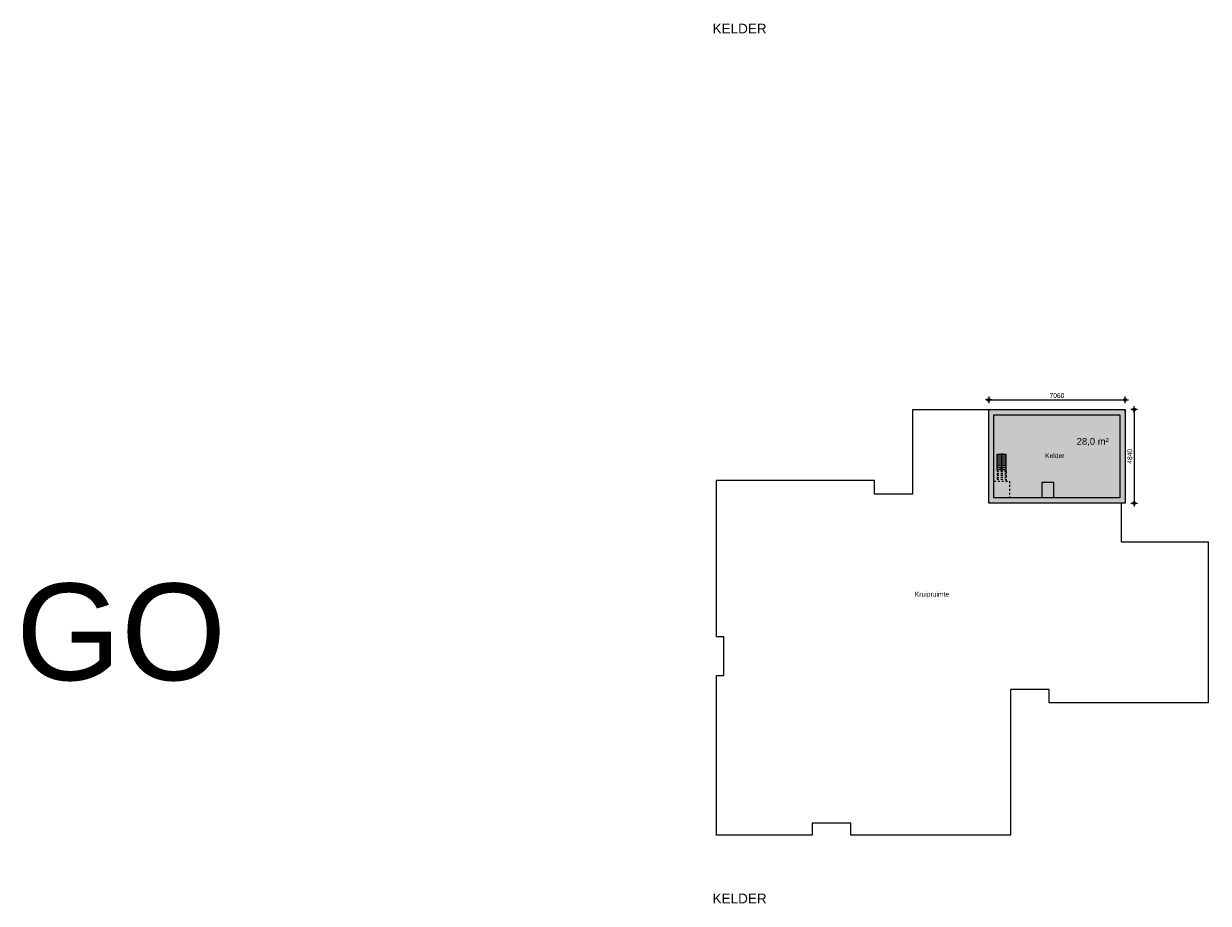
# Model space of a CAD drawing. Header units: millimetres. Extents: x 19739 to 200370, y 9101 to 232948.
# Tile 7 of 39: x 20128 to 81413, y 71019 to 116519. Entities that reach past the tile are written whole.
import ezdxf

# ---------------------------------------------------------------- set-up
doc = ezdxf.new("R2010")
doc.units = ezdxf.units.MM
doc.header["$LTSCALE"] = 100
doc.linetypes.add('HIDDEN1', pattern=[2, 1, -1])
for name, color, linetype in [('_TEKST', 7, 'Continuous'), ('ALG18', 1, 'Continuous'), ('BET25', 2, 'Continuous'), ('GO Gebruiksoppervlakte', 71, 'Continuous'), ('INRICHTING', 1, 'Continuous'), ('KOZ25', 2, 'Continuous'), ('MAAT', 1, 'Continuous'), ('MET18', 1, 'Continuous'), ('STIP18', 1, 'HIDDEN1')]:
    doc.layers.add(name, color=color, linetype=linetype)
doc.layers.add('HULP', color=7, linetype='Continuous', plot=False)
doc.styles.add('Arial', font='ARIAL.TTF')
doc.styles.add('Standaard', font='ARIAL.TTF')
doc.styles.add('TSFONT', font='tsfont.shx')
doc.dimstyles.new('MS-100', dxfattribs={"dimscale": 100, "dimtxt": 2.5, "dimasz": 1, "dimexe": 2, "dimexo": 3, "dimgap": 1, "dimtad": 1, "dimdec": 0, "dimzin": 1, "dimdsep": 46, "dimtxsty": 'TSFONT', "dimblk": 'CIRKEL', "dimcen": 1, "dimse1": 1, "dimse2": 1, "dimclrd": 1, "dimclre": 1, "dimclrt": 3, "dimadec": 0, "dimazin": 0, "dimtfac": 1.2, "dimtdec": 0, "dimtix": 1, "dimtmove": 2, "dimatfit": 3, "dimldrblk": 'CIRKEL', "dimfxl": 0, "dimtolj": 1, "dimtzin": 1, "dimarcsym": 0})

# ---------------------------------------------------------------- blocks, each defined once
blk = doc.blocks.new('kelder')
at = {"layer": 'INRICHTING'}
h = blk.add_hatch(color=256, dxfattribs=at)
h.paths.add_polyline_path([(-29115, 11537), (-29140, 11537, 0.414214), (-29115, 11512)])
h.paths.add_polyline_path([(-29115, 11537), (-29115, 11512, 0.414214), (-29090, 11537)])
h.paths.add_polyline_path([(-29090, 11537, 1), (-29140, 11537)])
h = blk.add_hatch(color=256, dxfattribs=at)
h.paths.add_polyline_path([(-29115, 10687), (-29089, 10787), (-29141, 10787)])
h.paths.add_polyline_path([(-29089, 10787), (-29075, 10839), (-29154, 10839), (-29141, 10787)])
at = {"layer": 'KOZ25'}
h = blk.add_hatch(dxfattribs=at)
h.set_pattern_fill('AR-CONC', color=256, style=0)
h.set_pattern_definition([(50, (-29784.97, 9001.57), (182.1847, -15.939), [19.05, -209.55]), (355, (-29784.97, 9001.57), (-35.243, 191.0566), [15.24, -167.64]), (100.451, (-29769.78, 9000.25), (146.9425, 175.1167), [16.19, -178.09]), (46.1842, (-29784.97, 9052.37), (271.079, -42.0423), [28.575, -314.325]), (96.6356, (-29762.38, 9048.87), (237.404, 247.4256), [24.285, -267.135]), (351.184, (-29784.97, 9052.37), (237.405, 247.425), [22.86, -251.46]), (21, (-29759.57, 9039.67), (151.615, -102.2655), [19.05, -209.55]), (326, (-29759.57, 9039.67), (61.802, 184.188), [15.24, -167.64]), (71.4514, (-29746.93, 9031.15), (213.4165, 81.923), [16.19, -178.09]), (37.5, (-29784.966, 9001.574), (3.0886, 84.55504), [0, -165.608, 0, -170.18, 0, -168.275]), (7.5, (-29784.97, 9001.57), (66.8197, 100.1806), [0, -97.028, 0, -161.798, 0, -64.135]), (327.5, (-29841.61, 9001.574), (135.5906, -5.72874), [0, -63.5, 0, -198.12, 0, -262.89]), (317.5, (-29867.01, 9001.57), (148.1292, 25.4265), [0, -82.55, 0, -131.572, 0, -186.69])])
h.paths.add_polyline_path([(-22725, 9002), (-22725, 13842), (-29785, 13842), (-29785, 9002)])
h.paths.add_polyline_path([(-26411, 9272), (-26411, 10074), (-27031, 10074), (-27031, 9272), (-29515, 9272), (-29515, 13572), (-22995, 13572), (-22995, 9272)], flags=16)
at = {"layer": 'BET25'}
for points in [[(-29785, 13842), (-29785, 13842), (-22725, 13842), (-22725, 9002), (-29785, 9002), (-29785, 13842)], [(-29515, 13572), (-22995, 13572), (-22995, 9272), (-26411, 9272), (-26411, 10074), (-27031, 10074), (-27031, 9272), (-29515, 9272), (-29515, 13572)]]:
    blk.add_lwpolyline(points, close=True, dxfattribs=at)
at = {"layer": 'INRICHTING'}
for p, q in [((-29355, 11537), (-28875, 11537)), ((-29355, 10737), (-29355, 11537)), ((-29355, 11437), (-28875, 11437)), ((-29355, 11337), (-28875, 11337)), ((-29355, 11237), (-28875, 11237)), ((-29355, 11137), (-28875, 11137)), ((-29355, 11037), (-28875, 11037)), ((-29115, 10837), (-29115, 11537)), ((-28875, 10637), (-28875, 11537)), ((-29355, 10937), (-28875, 10937)), ((-29355, 10837), (-28875, 10837)), ((-29355, 10737), (-28875, 10737)), ((-29115, 10687), (-29154, 10839)), ((-29115, 10687), (-29075, 10839))]:
    blk.add_line(p, q, dxfattribs=at)
blk.add_lwpolyline([(-33715, 13842), (-22725, 13842), (-22725, 9002), (-22925, 9002), (-22925, 7002), (-18425, 7002), (-18425, -1338), (-26655, -1338), (-26655, -638), (-28655, -638), (-28655, -8174), (-36915, -8174), (-36915, -7564), (-38915, -7564), (-38915, -8174), (-43865, -8174), (-43865, 76), (-43485, 76), (-43485, 2076), (-43865, 2076), (-43865, 10186), (-35715, 10186), (-35715, 9476), (-33715, 9476)], close=True, dxfattribs=at)
blk.add_circle((-29115, 11537), 25, dxfattribs=at)
at = {"layer": 'KOZ25'}
blk.add_lwpolyline([(-22995, 9272), (-26411, 9272), (-26411, 10074), (-27031, 10074), (-27031, 9272), (-29515, 9272), (-29515, 13572), (-22995, 13572), (-22995, 9272)], dxfattribs=at)
at = {"layer": 'MET18'}
blk.add_line((-22725, 13707), (-22725, 13842), dxfattribs=at)
at = {"layer": 'STIP18'}
for p, q in [((-28875, 10637), (-29355, 10737)), ((-29355, 10737), (-29355, 10137)), ((-29355, 10637), (-28875, 10637)), ((-29355, 10537), (-28875, 10537)), ((-29355, 10437), (-28875, 10437)), ((-28875, 10637), (-28875, 10137)), ((-29515, 10137), (-28715, 10137)), ((-29355, 10337), (-28875, 10337)), ((-29355, 10237), (-28875, 10237)), ((-28715, 10137), (-28715, 9272))]:
    blk.add_line(p, q, dxfattribs=at)
at = {"layer": 'KOZ25', "char_height": 250, "width": 771.34, "attachment_point": 1, "style": 'Arial'}
for s, insert in [('Kelder', (-26870, 11583)), ('Kruipruimte', (-33613, 4414))]:
    blk.add_mtext(s, dxfattribs=dict(at, insert=insert))
blk = doc.blocks.new('CIRKEL')
for p, q in [((-1.75, 0), (1.75, 0)), ((0, -1.75), (0, 1.75))]:
    blk.add_line(p, q)
blk.add_circle((0, 0), 0.75)
blk = doc.blocks.new('*D250')
at = {"layer": 'Defpoints', "color": 0}
for p in [(77113, 97059), (70053, 96562), (77113, 96562)]:
    blk.add_point(p, dxfattribs=at)
at = {"layer": 'MAAT', "color": 1, "lineweight": -2}
blk.add_line((70153, 97059), (77013, 97059), dxfattribs=at)
at = {"layer": 'MAAT', "color": 1, "lineweight": -2, "xscale": 100, "yscale": 100, "zscale": 100, "rotation": 180}
blk.add_blockref('CIRKEL', (70053, 97059), dxfattribs=at)
at = {"layer": 'MAAT', "color": 1, "lineweight": -2, "xscale": 100, "yscale": 100, "zscale": 100}
blk.add_blockref('CIRKEL', (77113, 97059), dxfattribs=at)
at = {"layer": 'MAAT', "color": 3, "insert": (73583, 97284), "char_height": 250, "attachment_point": 5, "style": 'TSFONT'}
blk.add_mtext('\\A1;7060', dxfattribs=at)
blk = doc.blocks.new('*D251')
at = {"layer": 'Defpoints', "color": 0}
for p in [(77113, 96562), (77113, 91722), (77577, 91722)]:
    blk.add_point(p, dxfattribs=at)
at = {"layer": 'MAAT', "color": 1, "lineweight": -2}
blk.add_line((77577, 96462), (77577, 91822), dxfattribs=at)
at = {"layer": 'MAAT', "color": 1, "lineweight": -2, "xscale": 100, "yscale": 100, "zscale": 100}
for p, rotation in [((77577, 96562), 90), ((77577, 91722), 270)]:
    blk.add_blockref('CIRKEL', p, dxfattribs=dict(at, rotation=rotation))
at = {"layer": 'MAAT', "color": 3, "insert": (77352, 94142), "char_height": 250, "attachment_point": 5, "rotation": 90, "style": 'TSFONT'}
blk.add_mtext('\\A1;4840', dxfattribs=at)

msp = doc.modelspace()

# ---------------------------------------------------------------- hatches: boundary and pattern name
at = {"layer": 'GO Gebruiksoppervlakte'}
msp.add_hatch(color=256, dxfattribs=at).paths.add_polyline_path([(70322.8, 96292.1), (76842.8, 96292.1), (76842.8, 91992.1), (73426.8, 91992.1), (72806.8, 91992.1), (70322.8, 91992.1)])

# ---------------------------------------------------------------- linework, layer by layer
at = {"layer": 'HULP'}
msp.add_lwpolyline([(70322.8, 96292.1), (76842.8, 96292.1), (76842.8, 91992.1), (73426.8, 91992.1), (73426.8, 91992.1), (72806.8, 91992.1), (72806.8, 91992.1), (70322.8, 91992.1)], close=True, dxfattribs=at)

# ---------------------------------------------------------------- block references
at = {"layer": 'ALG18'}
msp.add_blockref('kelder', (99837.7, 82720.5), dxfattribs=at)

# ---------------------------------------------------------------- texts
at = {"layer": '_TEKST', "style": 'Standaard'}
msp.add_text('28,0 m²', height=350, dxfattribs=at).set_placement((74602.6, 94739.3))
at = {"layer": 'ALG18', "style": 'Arial'}
msp.add_text('GO', height=5000, dxfattribs=at).set_placement((19732.3, 82560.6))
at = {"layer": 'KOZ25', "style": 'Arial'}
for p in [(55767.3, 116019.1), (55767.3, 71019.1)]:
    msp.add_text('KELDER', height=500, dxfattribs=at).set_placement(p)

# ---------------------------------------------------------------- dimensions: what is measured, and where the dimension line sits
at = {"layer": 'MAAT'}
dim = msp.add_linear_dim(base=(77112.8, 97058.5), p1=(70052.8, 96562.1), p2=(77112.8, 96562.1), dimstyle='MS-100', dxfattribs=at)
dim.commit()
dim.dimension.update_dxf_attribs({"geometry": '*D250', "text_midpoint": (73582.8, 97283.5)})
dim = msp.add_linear_dim(base=(77576.8, 91722.1), p1=(77112.8, 96562.1), p2=(77112.8, 91722.1), angle=90, dimstyle='MS-100', dxfattribs=at)
dim.commit()
dim.dimension.update_dxf_attribs({"geometry": '*D251', "text_midpoint": (77351.8, 94142.1)})

doc.saveas('drawing.dxf')
